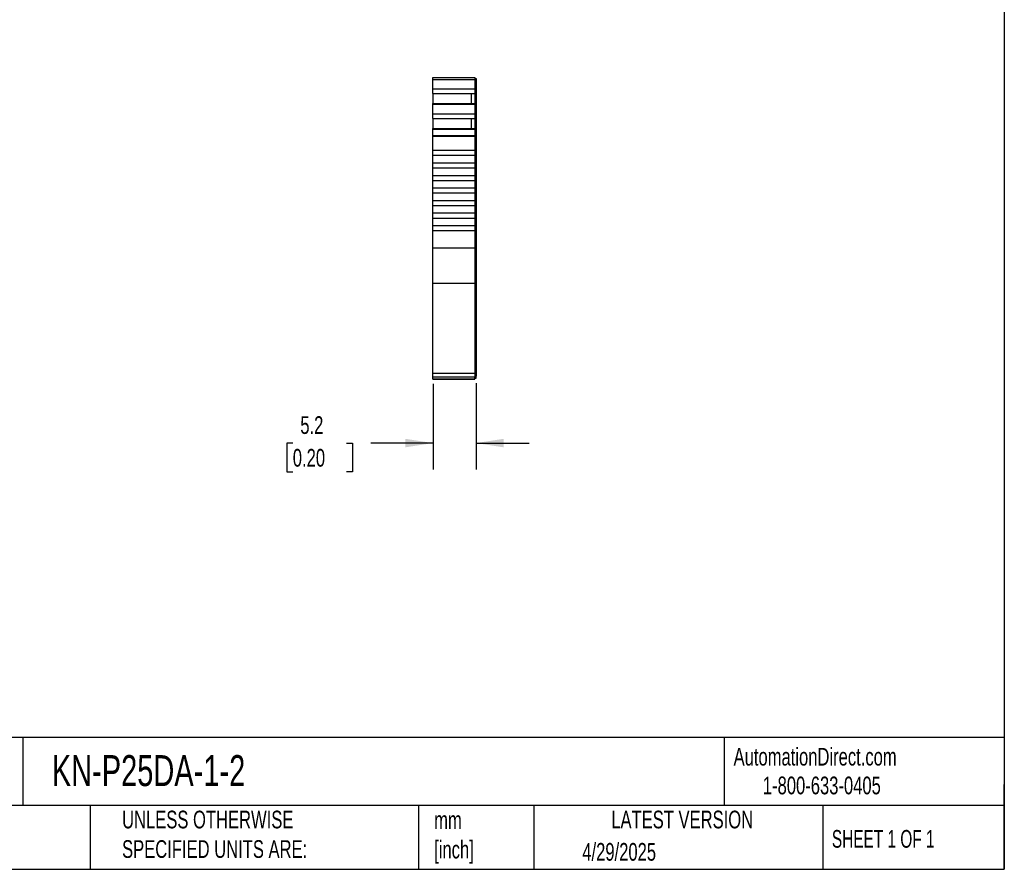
# Model space of a CAD drawing. Header units: millimetres. Extents: x 6 to 273, y 6 to 210.
# Tile 3 of 5: x 155 to 273, y 6 to 108. Entities that reach past the tile are written whole.
import ezdxf

# ---------------------------------------------------------------- set-up
doc = ezdxf.new("R2010")
doc.units = ezdxf.units.MM
doc.linetypes.add('SLD-Solid', pattern=[0])
doc.layers.add('DIMENSIONS', color=140, linetype='SLD-Solid', lineweight=25)
doc.layers.add('TEXT', color=140, linetype='SLD-Solid', lineweight=25)
doc.styles.add('SLDTEXTSTYLE0', font='TXT', dxfattribs={"width": 0.7})
doc.styles.add('SLDTEXTSTYLE1', font='TXT', dxfattribs={"width": 0.65})
doc.dimstyles.new('SLDDIMSTYLE1', dxfattribs={"dimtxt": 2.158008, "dimasz": 3.302, "dimexe": 0, "dimexo": 0.0625, "dimgap": 0.539502, "dimtad": 0, "dimtih": 1, "dimtoh": 1, "dimrnd": 1e-09, "dimzin": 12, "dimdsep": 46, "dimtxsty": 'SLDTEXTSTYLE0', "dimsah": 1, "dimcen": 0.09, "dimadec": 0, "dimazin": 3, "dimtfac": 1, "dimtmove": 0, "dimatfit": 0, "dimfxl": 0, "dimfrac": 2, "dimtolj": 1, "dimtzin": 12, "dimarcsym": 0})

# ---------------------------------------------------------------- blocks, each defined once
blk = doc.blocks.new('_D_3')
at = {"layer": 'DIMENSIONS'}
for p, q in [((204.77, 64.39), (204.77, 54.15)), ((209.92, 64.48), (209.92, 54.15)), ((188.01, 57.32), (187.29, 57.32)), ((187.29, 57.32), (187.29, 53.89)), ((194.42, 57.32), (195.15, 57.32)), ((195.15, 57.32), (195.15, 53.89)), ((204.77, 57.32), (197.35, 57.32)), ((209.92, 57.32), (216.27, 57.32)), ((187.29, 53.89), (188.01, 53.89)), ((195.15, 53.89), (194.42, 53.89))]:
    blk.add_line(p, q, dxfattribs=at)
for points in [[(204.77, 57.32), (201.46, 57.83), (201.46, 56.81)], [(209.92, 57.32), (213.22, 56.81), (213.22, 57.83)]]:
    blk.add_solid(points, dxfattribs=at)
at = {"layer": 'DIMENSIONS', "char_height": 2.117, "attachment_point": 1, "style": 'SLDTEXTSTYLE0'}
for s, insert in [('5.2', (188.91, 60.53)), ('0.20', (188.01, 56.62))]:
    blk.add_mtext(s, dxfattribs=dict(at, insert=insert))

msp = doc.modelspace()

# ---------------------------------------------------------------- linework, layer by layer
for p, q in [((204.766, 101.035), (209.766, 101.035)), ((204.766, 100.813), (204.766, 101.035)), ((204.766, 100.813), (209.766, 100.813)), ((204.766, 99.688), (204.766, 100.813)), ((209.766, 101.035), (209.766, 100.813)), ((209.766, 100.935), (209.916, 100.935)), ((209.766, 100.813), (209.766, 99.688)), ((209.766, 100.787), (209.916, 100.787)), ((209.916, 100.935), (209.916, 100.787)), ((209.916, 100.787), (209.916, 99.731)), ((204.766, 99.688), (209.766, 99.688)), ((204.766, 99.128), (204.766, 99.688)), ((204.766, 99.128), (209.766, 99.128)), ((204.766, 99.113), (204.766, 99.128)), ((204.766, 99.113), (204.766, 97.922)), ((204.766, 99.113), (209.316, 99.113)), ((209.316, 99.113), (209.766, 99.113)), ((209.316, 99.113), (209.316, 97.922)), ((209.766, 99.731), (209.916, 99.731)), ((209.766, 99.688), (209.766, 99.128)), ((209.766, 99.221), (209.916, 99.221)), ((209.766, 99.184), (209.916, 99.184)), ((209.766, 99.128), (209.766, 99.113)), ((209.766, 99.113), (209.766, 97.922)), ((209.916, 99.731), (209.916, 99.221)), ((209.916, 99.221), (209.916, 99.184)), ((209.916, 99.184), (209.916, 97.821)), ((204.766, 97.922), (209.766, 97.922)), ((204.766, 97.852), (204.766, 97.922)), ((204.766, 97.852), (209.766, 97.852)), ((204.766, 96.694), (204.766, 97.852)), ((209.766, 97.922), (209.766, 97.852)), ((209.766, 97.852), (209.766, 96.694)), ((209.766, 97.821), (209.916, 97.821)), ((209.766, 97.757), (209.916, 97.757)), ((209.916, 97.821), (209.916, 97.757)), ((209.916, 97.757), (209.916, 96.737)), ((204.766, 96.694), (209.766, 96.694)), ((204.766, 96.134), (204.766, 96.694)), ((209.766, 96.737), (209.916, 96.737)), ((209.766, 96.694), (209.766, 96.134)), ((209.916, 96.737), (209.916, 96.227)), ((204.766, 96.134), (209.766, 96.134)), ((204.766, 96.119), (204.766, 96.134)), ((204.766, 96.119), (204.766, 94.928)), ((204.766, 96.119), (209.316, 96.119)), ((209.316, 96.119), (209.766, 96.119)), ((209.316, 96.119), (209.316, 94.928)), ((209.766, 96.227), (209.916, 96.227)), ((209.766, 96.19), (209.916, 96.19)), ((209.766, 96.134), (209.766, 96.119)), ((209.766, 96.119), (209.766, 94.928)), ((209.916, 96.227), (209.916, 96.19)), ((209.916, 96.19), (209.916, 94.827)), ((204.766, 94.928), (209.766, 94.928)), ((204.766, 94.858), (204.766, 94.928)), ((204.766, 94.858), (209.766, 94.858)), ((204.766, 94.084), (204.766, 94.858)), ((209.766, 94.928), (209.766, 94.858)), ((209.766, 94.858), (209.766, 94.084)), ((209.766, 94.827), (209.916, 94.827)), ((209.766, 94.763), (209.916, 94.763)), ((209.916, 94.827), (209.916, 94.763)), ((209.916, 94.763), (209.916, 94.058)), ((204.766, 94.084), (209.766, 94.084)), ((204.766, 94.007), (204.766, 94.084)), ((204.766, 94.007), (209.766, 94.007)), ((204.766, 92.335), (204.766, 94.007)), ((209.766, 94.084), (209.766, 94.007)), ((209.766, 94.058), (209.916, 94.058)), ((209.766, 94.007), (209.766, 92.335)), ((209.766, 94.007), (209.916, 94.007)), ((209.916, 94.058), (209.916, 94.007)), ((209.916, 94.007), (209.916, 80.675)), ((204.766, 92.335), (209.766, 92.335)), ((204.766, 91.735), (204.766, 92.335)), ((209.766, 92.335), (209.766, 91.735)), ((204.766, 91.735), (209.766, 91.735)), ((204.766, 90.835), (204.766, 91.735)), ((204.766, 90.835), (209.766, 90.835)), ((204.766, 90.235), (204.766, 90.835)), ((209.766, 91.735), (209.766, 90.835)), ((209.766, 90.835), (209.766, 90.235)), ((204.766, 90.235), (209.766, 90.235)), ((204.766, 89.335), (204.766, 90.235)), ((209.766, 90.235), (209.766, 89.335)), ((204.766, 88.735), (204.766, 89.335)), ((204.766, 89.335), (209.766, 89.335)), ((204.766, 88.735), (209.766, 88.735)), ((204.766, 87.835), (204.766, 88.735)), ((209.766, 89.335), (209.766, 88.735)), ((209.766, 88.735), (209.766, 87.835)), ((204.766, 87.835), (209.766, 87.835)), ((204.766, 87.235), (204.766, 87.835)), ((204.766, 87.235), (209.766, 87.235)), ((204.766, 86.335), (204.766, 87.235)), ((209.766, 87.835), (209.766, 87.235)), ((209.766, 87.235), (209.766, 86.335)), ((204.766, 86.335), (209.766, 86.335)), ((204.766, 85.735), (204.766, 86.335)), ((209.766, 86.335), (209.766, 85.735)), ((204.766, 85.735), (209.766, 85.735)), ((204.766, 84.835), (204.766, 85.735)), ((204.766, 84.835), (209.766, 84.835)), ((204.766, 84.235), (204.766, 84.835)), ((209.766, 85.735), (209.766, 84.835)), ((209.766, 84.835), (209.766, 84.235)), ((204.766, 84.235), (209.766, 84.235)), ((204.766, 83.335), (204.766, 84.235)), ((209.766, 84.235), (209.766, 83.335)), ((204.766, 83.335), (209.766, 83.335)), ((204.766, 82.735), (204.766, 83.335)), ((204.766, 82.735), (209.766, 82.735)), ((204.766, 80.675), (204.766, 82.735)), ((209.766, 83.335), (209.766, 82.735)), ((209.766, 82.735), (209.766, 80.675)), ((204.766, 80.675), (209.766, 80.675)), ((204.766, 76.441), (204.766, 80.675)), ((209.766, 80.675), (209.766, 76.441)), ((209.766, 80.675), (209.916, 80.675)), ((209.916, 80.675), (209.916, 76.526)), ((209.766, 76.526), (209.916, 76.526)), ((209.916, 76.526), (209.916, 65.749)), ((204.766, 76.441), (209.766, 76.441)), ((204.766, 65.665), (204.766, 76.441)), ((209.766, 76.441), (209.766, 65.665)), ((204.766, 65.665), (209.766, 65.665)), ((204.766, 65.226), (204.766, 65.665)), ((204.766, 65.226), (209.766, 65.226)), ((204.766, 64.964), (204.766, 65.226)), ((204.766, 64.964), (209.766, 64.964)), ((209.766, 64.964), (204.766, 64.964)), ((209.766, 65.749), (209.916, 65.749)), ((209.766, 65.665), (209.766, 65.226)), ((209.766, 65.326), (209.916, 65.326)), ((209.766, 64.964), (209.766, 65.226)), ((209.766, 65.064), (209.916, 65.064)), ((209.766, 65.064), (209.916, 65.064)), ((209.916, 65.749), (209.916, 65.326)), ((209.916, 65.064), (209.916, 65.326))]:
    msp.add_line(p, q)
at = {"layer": 'TEXT'}
for p, q in [((273.05, 209.55), (273.05, 6.35)), ((273.05, 22.126), (6.35, 22.126)), ((155.759, 22.126), (155.759, 13.97)), ((239.575, 22.126), (239.575, 13.97)), ((273.05, 6.35), (273.05, 16.51)), ((273.05, 13.97), (6.35, 13.97)), ((163.78, 13.97), (163.78, 6.35)), ((203.024, 13.97), (203.024, 6.35)), ((216.812, 13.97), (216.812, 6.35)), ((251.349, 13.97), (251.349, 6.35)), ((6.35, 6.35), (273.05, 6.35))]:
    msp.add_line(p, q, dxfattribs=at)

# ---------------------------------------------------------------- texts
for s, insert, char_height, attachment_point, style in [('KN-P25DA-1-2', (159.208, 20.006), 3.70417, 1, 'SLDTEXTSTYLE0'), ('AutomationDirect.com', (240.695, 20.877), 2.11667, 1, 'SLDTEXTSTYLE0'), ('1-800-633-0405', (244.192, 17.437), 2.11667, 1, 'SLDTEXTSTYLE0'), ('UNLESS OTHERWISE ^JSPECIFIED UNITS ARE:', (167.608, 13.361), 2.11667, 1, 'SLDTEXTSTYLE0'), ('LATEST VERSION', (234.552, 13.364), 2.11667, 2, 'SLDTEXTSTYLE0'), ('mm^J[inch]', (204.907, 13.297), 2.1167, 1, 'SLDTEXTSTYLE0'), ('SHEET 1 OF 1', (252.441, 11.051), 2.11667, 1, 'SLDTEXTSTYLE1'), ('4/29/2025', (222.613, 9.497), 2.1167, 1, 'SLDTEXTSTYLE0')]:
    msp.add_mtext(s, dxfattribs=dict(at, insert=insert, char_height=char_height, attachment_point=attachment_point, style=style))

# ---------------------------------------------------------------- dimensions: what is measured, and where the dimension line sits
at = {"layer": 'DIMENSIONS'}
dim = msp.add_linear_dim(base=(209.916, 57.322), p1=(204.766, 65.665), p2=(209.916, 65.749), angle=0, dimstyle='SLDDIMSTYLE1', dxfattribs=at)
dim.commit()
dim.dimension.update_dxf_attribs({"geometry": '_D_3', "text_midpoint": (191.218, 57.322), "dimtype": 160})

doc.saveas('drawing.dxf')
